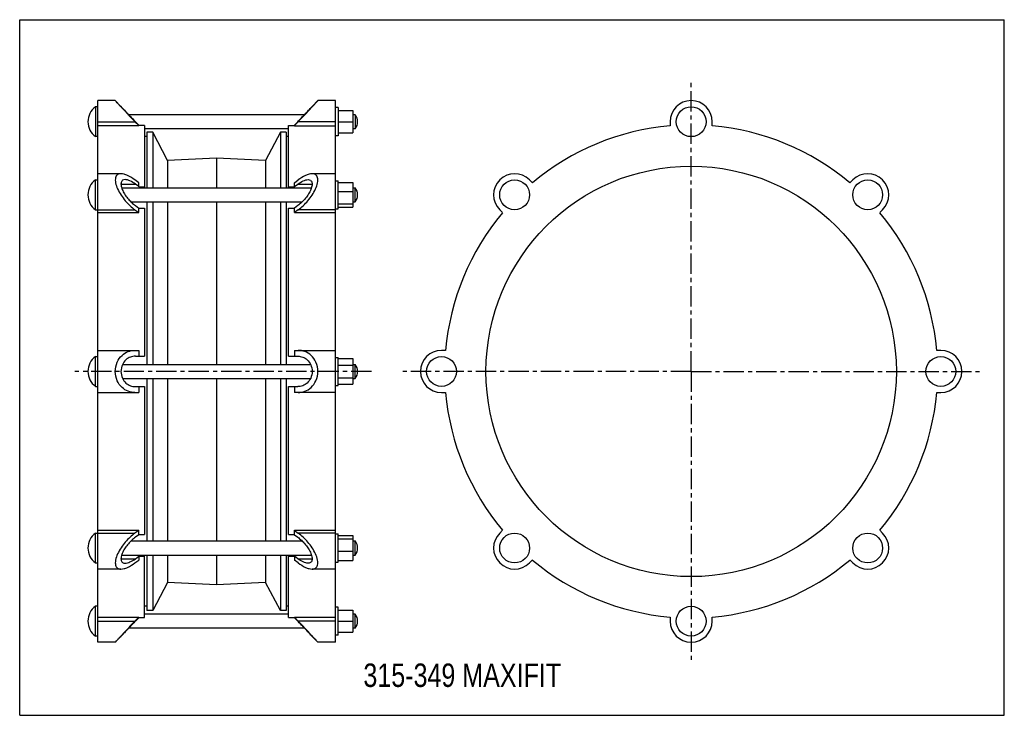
# Model space of a CAD drawing. Header units: millimetres. Extents: x 0 to 841, y 0 to 594.
import ezdxf

# ---------------------------------------------------------------- set-up
doc = ezdxf.new("R2010")
doc.units = ezdxf.units.MM
doc.header["$LTSCALE"] = 46.255
doc.linetypes.add('CENTER', pattern=[0.6, 0.375, -0.075, 0.075, -0.075])
doc.layers.get('0').update_dxf_attribs({"linetype": 'CONTINUOUS'})
doc.layers.add('02___PRT_ALL_AXES', color=7, linetype='CONTINUOUS')
doc.styles.get("Standard").update_dxf_attribs({"font": 'txt', "width": 0.8})

msp = doc.modelspace()

# ---------------------------------------------------------------- linework, layer by layer
at = {"color": 7, "linetype": 'Continuous'}
for p, q in [((0, 0), (0, 594)), ((0, 594), (841, 594)), ((841, 0), (841, 594)), ((66.65, 62.39), (66.65, 524.89)), ((81.65, 524.89), (66.65, 524.89)), ((81.65, 524.89), (86.52, 519.89)), ((249.79, 519.89), (254.65, 524.89)), ((269.65, 524.89), (254.65, 524.89)), ((269.65, 62.4), (269.65, 524.89)), ((86.83, 519.56), (86.52, 519.89)), ((249.79, 519.89), (249.47, 519.56)), ((249.65, 519.75), (249.48, 519.56)), ((249.79, 519.89), (249.75, 519.86)), ((272.15, 516.39), (284.6, 516.39)), ((284.6, 516.39), (284.6, 497.39)), ((66.65, 506.89), (98.43, 506.89)), ((98.43, 506.89), (101.65, 503.57)), ((98.78, 506.89), (101.65, 503.94)), ((237.52, 506.89), (234.65, 503.94)), ((237.87, 506.89), (234.65, 503.57)), ((269.65, 506.89), (237.87, 506.89)), ((272.15, 506.89), (284.6, 506.89)), ((286.65, 512.89), (284.6, 512.89)), ((555.53, 506.89), (555.53, 503.37)), ((591.53, 503.37), (591.53, 506.89)), ((101.65, 503.37), (66.65, 503.37)), ((101.65, 503.94), (101.65, 503.64)), ((106.65, 503.74), (101.65, 503.74)), ((101.65, 503.37), (101.65, 503.57)), ((106.65, 503.74), (106.65, 450.44)), ((229.65, 450.44), (229.65, 503.74)), ((229.65, 503.74), (234.65, 503.74)), ((234.65, 503.94), (234.65, 503.64)), ((234.65, 503.37), (234.65, 503.57)), ((234.65, 503.37), (269.65, 503.37)), ((272.15, 497.39), (284.6, 497.39)), ((286.65, 500.89), (284.6, 500.89)), ((108.65, 494.14), (106.65, 494.14)), ((229.65, 494.14), (227.65, 494.14)), ((86.43, 462.44), (66.65, 462.44)), ((101.65, 454.81), (98.43, 457.16)), ((101.65, 451.4), (101.65, 454.81)), ((234.65, 454.81), (237.87, 457.16)), ((234.65, 451.4), (234.65, 454.81)), ((269.65, 462.44), (249.87, 462.44)), ((437.95, 454.67), (435.46, 457.16)), ((711.59, 457.16), (709.1, 454.67)), ((86.53, 453.63), (98.78, 453.63)), ((101.65, 451.54), (98.78, 453.63)), ((101.65, 451.4), (106.65, 451.4)), ((229.65, 451.4), (234.65, 451.4)), ((234.65, 451.54), (237.52, 453.63)), ((237.52, 453.63), (249.78, 453.63)), ((66.65, 431.71), (98.43, 431.71)), ((66.65, 429.22), (101.65, 429.22)), ((98.43, 431.71), (101.65, 429.36)), ((98.78, 435.24), (101.65, 433.15)), ((101.65, 429.22), (101.65, 433.15)), ((101.65, 433.01), (106.65, 433.01)), ((106.65, 433.01), (106.65, 306.64)), ((229.65, 306.64), (229.65, 433.01)), ((229.65, 433.01), (234.65, 433.01)), ((237.52, 435.24), (234.65, 433.15)), ((234.65, 429.22), (234.65, 433.15)), ((237.87, 431.71), (234.65, 429.36)), ((234.65, 429.22), (269.65, 429.22)), ((269.65, 431.71), (237.87, 431.71)), ((410.01, 431.71), (412.5, 429.22)), ((734.56, 429.22), (737.04, 431.71)), ((66.65, 311.64), (101.65, 311.64)), ((101.65, 311.64), (101.65, 306.64)), ((234.65, 311.64), (269.65, 311.64)), ((234.65, 311.64), (234.65, 306.64)), ((363.8, 311.64), (360.28, 311.64)), ((786.78, 311.64), (783.26, 311.64)), ((98.78, 306.64), (106.65, 306.64)), ((229.65, 306.64), (237.52, 306.64)), ((98.78, 280.64), (106.65, 280.64)), ((101.65, 280.64), (101.65, 275.64)), ((106.65, 280.64), (106.65, 154.28)), ((229.65, 280.64), (237.52, 280.64)), ((229.65, 154.28), (229.65, 280.64)), ((234.65, 280.64), (234.65, 275.64)), ((66.65, 275.64), (101.65, 275.64)), ((269.65, 275.64), (234.65, 275.64)), ((360.28, 275.64), (363.8, 275.64)), ((783.26, 275.64), (786.78, 275.64)), ((66.65, 158.07), (101.65, 158.07)), ((66.65, 155.58), (98.43, 155.58)), ((101.65, 157.93), (98.43, 155.58)), ((101.65, 154.14), (98.78, 152.05)), ((101.65, 154.14), (101.65, 158.07)), ((101.65, 154.28), (106.65, 154.28)), ((229.65, 154.28), (234.65, 154.28)), ((234.65, 158.07), (269.65, 158.07)), ((234.65, 154.14), (234.65, 158.07)), ((234.65, 157.93), (237.87, 155.58)), ((234.65, 154.14), (237.52, 152.05)), ((269.65, 155.58), (237.87, 155.58)), ((412.5, 158.07), (410.01, 155.58)), ((737.04, 155.58), (734.56, 158.07)), ((98.78, 133.66), (101.65, 135.75)), ((101.65, 135.89), (106.65, 135.89)), ((101.65, 135.89), (101.65, 132.48)), ((106.65, 83.55), (106.65, 136.85)), ((229.65, 83.55), (229.65, 136.85)), ((229.65, 135.89), (234.65, 135.89)), ((234.65, 135.89), (234.65, 132.48)), ((237.52, 133.66), (234.65, 135.75)), ((86.53, 133.66), (98.78, 133.66)), ((98.43, 130.13), (101.65, 132.48)), ((237.87, 130.13), (234.65, 132.48)), ((237.52, 133.66), (249.78, 133.66)), ((435.46, 130.13), (437.95, 132.62)), ((709.1, 132.62), (711.59, 130.13)), ((86.43, 124.85), (66.65, 124.85)), ((269.65, 124.85), (249.87, 124.85)), ((108.65, 93.14), (106.65, 93.14)), ((229.65, 93.14), (227.65, 93.14)), ((66.65, 83.92), (101.65, 83.92)), ((66.65, 80.39), (98.43, 80.39)), ((101.65, 83.72), (98.43, 80.39)), ((101.65, 83.35), (98.78, 80.39)), ((101.65, 83.35), (101.65, 83.92)), ((101.65, 83.55), (106.65, 83.55)), ((229.65, 83.55), (234.65, 83.55)), ((234.65, 83.92), (269.65, 83.92)), ((234.65, 83.35), (234.65, 83.92)), ((234.65, 83.72), (237.87, 80.39)), ((234.65, 83.35), (237.52, 80.39)), ((269.65, 80.39), (237.87, 80.39)), ((555.53, 83.92), (555.53, 80.39)), ((591.53, 80.39), (591.53, 83.92)), ((81.65, 62.39), (86.52, 67.39)), ((86.52, 67.39), (86.83, 67.73)), ((249.47, 67.73), (249.79, 67.39)), ((249.48, 67.73), (249.65, 67.54)), ((249.75, 67.43), (249.79, 67.39)), ((249.79, 67.39), (254.65, 62.39)), ((81.65, 62.39), (66.65, 62.39)), ((269.65, 62.39), (254.65, 62.39)), ((0, 0), (841, 0))]:
    msp.add_line(p, q, dxfattribs=at)
for points in [[(86.83, 519.56), (86.65, 519.75), (86.55, 519.86), (86.52, 519.89)], [(86.52, 67.39), (86.55, 67.43), (86.65, 67.54), (86.82, 67.73)]]:
    msp.add_lwpolyline(points, dxfattribs=at)
for centre, radius, start, end in [((573.53, 506.89), 18, 0, 180), ((564.65, 958.1), 648.81, 222.38023, 222.62317), ((543.92, 938.79), 620.48, 222.60758, 224.11248), ((-213.39, 944.25), 628.42, 315.89704, 317.3829), ((527.29, 923.12), 597.38, 223.98541, 224.16672), ((-190.99, 923.12), 597.38, 315.83328, 316.01459), ((573.53, 293.64), 210.5, 94.90539, 130.09461), ((573.53, 293.64), 210.5, 49.90539, 85.09461), ((422.74, 444.44), 18, 45, 225), ((724.32, 444.44), 18, 315, 135), ((573.53, 293.64), 210.5, 139.90539, 175.09461), ((573.53, 293.64), 210.5, 4.90539, 40.09461), ((360.28, 293.64), 18, 90, 270), ((786.78, 293.64), 18, 270, 90), ((573.53, 293.64), 210.5, 184.90539, 220.09461), ((573.53, 293.64), 210.5, 319.90539, 355.09461), ((422.74, 142.85), 18, 135, 315), ((724.32, 142.85), 18, 225, 45), ((573.53, 293.64), 210.5, 229.90539, 265.09461), ((573.53, 293.64), 210.5, 274.90539, 310.09461), ((549.69, -356.95), 628.42, 135.89703, 137.38274), ((527.29, -335.83), 597.38, 135.83328, 136.01458), ((-190.99, -335.83), 597.38, 43.98542, 44.16672), ((-207.61, -351.5), 620.47, 42.60774, 44.11248), ((573.53, 80.39), 18, 180, 360), ((-228.34, -370.81), 648.8, 42.38037, 42.62334)]:
    msp.add_arc(centre, radius, start, end, dxfattribs=at)
for points, knots in [([(85.38, 520.77), (84.88, 521.33), (84.04, 522.25), (82.68, 523.76), (82.32, 524.14), (81.57, 525), (81.65, 524.89)], [0, 0, 0, 0, 0.404633, 0.722729, 0.928467, 1, 1, 1, 1]), ([(254.65, 524.89), (254.79, 525.05), (253.6, 523.72), (253.06, 523.13), (251.04, 520.89), (249.8, 519.54), (249.06, 518.74)], [0, 0, 0, 0, 0.075905, 0.289302, 0.608109, 1, 1, 1, 1]), ([(86.52, 519.89), (86.86, 519.51), (88.1, 518.18), (90.47, 515.61), (93.76, 512.12), (96.19, 509.58), (97.47, 508.25)], [0, 0, 0, 0, 0.097635, 0.340297, 0.655082, 1, 1, 1, 1]), ([(238.83, 508.25), (240.11, 509.58), (242.54, 512.12), (245.84, 515.61), (248.2, 518.18), (249.44, 519.51), (249.79, 519.89)], [0, 0, 0, 0, 0.344918, 0.659703, 0.902365, 1, 1, 1, 1]), ([(86.43, 462.44), (85.91, 462.44), (84.89, 462.33), (83.48, 461.72), (82.39, 460.58), (81.75, 458.96), (81.58, 456.95), (81.98, 453.67), (83.57, 449.26), (86.47, 444.14), (90.07, 439.37), (94.07, 435.19), (96.96, 432.78), (98.43, 431.71)], [0, 0, 0, 0, 0.040009, 0.077102, 0.114569, 0.156852, 0.207356, 0.267, 0.407227, 0.560529, 0.714007, 0.861503, 1, 1, 1, 1]), ([(98.43, 457.16), (96.44, 458.61), (93.44, 460.51), (89.3, 462.09), (87.34, 462.44), (86.43, 462.44)], [0, 0, 0, 0, 0.556399, 0.794188, 1, 1, 1, 1]), ([(90.04, 457.44), (89.3, 457.44), (88.14, 457.2), (87.06, 456.1), (86.59, 454.92), (86.46, 453.46), (86.76, 451.09), (87.94, 447.9), (90.07, 444.21), (92.71, 440.77), (95.62, 437.76), (97.72, 436.02), (98.78, 435.24)], [0, 0, 0, 0, 0.077146, 0.11489, 0.157236, 0.207762, 0.267437, 0.407695, 0.560855, 0.714172, 0.861577, 1, 1, 1, 1]), ([(98.78, 453.63), (97.34, 454.68), (95.15, 456.05), (92.13, 457.19), (90.7, 457.44), (90.04, 457.44)], [0, 0, 0, 0, 0.554956, 0.79303, 1, 1, 1, 1]), ([(246.26, 457.44), (247, 457.44), (248.16, 457.2), (249.24, 456.1), (249.71, 454.92), (249.84, 453.46), (249.54, 451.09), (248.36, 447.9), (246.23, 444.21), (243.59, 440.77), (240.68, 437.76), (238.58, 436.02), (237.52, 435.24)], [0, 0, 0, 0, 0.077146, 0.11489, 0.157236, 0.207762, 0.267437, 0.407695, 0.560855, 0.714172, 0.861577, 1, 1, 1, 1]), ([(237.52, 453.63), (238.96, 454.68), (241.15, 456.05), (244.17, 457.19), (245.6, 457.44), (246.26, 457.44)], [0, 0, 0, 0, 0.554956, 0.79303, 1, 1, 1, 1]), ([(249.87, 462.44), (248.96, 462.44), (247, 462.09), (242.86, 460.51), (239.86, 458.61), (237.87, 457.16)], [0, 0, 0, 0, 0.205812, 0.443601, 1, 1, 1, 1]), ([(237.87, 431.71), (239.34, 432.78), (242.24, 435.19), (246.23, 439.37), (249.84, 444.14), (252.73, 449.26), (254.32, 453.67), (254.72, 456.95), (254.55, 458.96), (253.91, 460.58), (252.82, 461.72), (251.41, 462.33), (250.39, 462.44), (249.87, 462.44)], [0, 0, 0, 0, 0.138497, 0.285993, 0.439471, 0.592773, 0.733, 0.792644, 0.843148, 0.885431, 0.922898, 0.959991, 1, 1, 1, 1]), ([(98.43, 275.64), (96.48, 275.64), (92.42, 276.36), (86.87, 279.81), (82.69, 285.82), (81.1, 293.64), (82.69, 301.47), (86.87, 307.48), (92.42, 310.93), (96.48, 311.64), (98.43, 311.64)], [0, 0, 0, 0, 0.107529, 0.22139, 0.351149, 0.5, 0.648851, 0.77861, 0.892471, 1, 1, 1, 1]), ([(237.87, 275.64), (239.82, 275.64), (243.88, 276.36), (249.43, 279.81), (253.61, 285.82), (255.2, 293.64), (253.61, 301.47), (249.43, 307.48), (243.88, 310.93), (239.82, 311.64), (237.87, 311.64)], [0, 0, 0, 0, 0.107529, 0.22139, 0.351149, 0.5, 0.648851, 0.77861, 0.892471, 1, 1, 1, 1]), ([(98.78, 306.64), (97.36, 306.64), (94.41, 306.13), (90.38, 303.64), (87.29, 299.31), (86.1, 293.64), (87.29, 287.97), (90.38, 283.65), (94.42, 281.16), (97.37, 280.64), (98.78, 280.64)], [0, 0, 0, 0, 0.10762, 0.221741, 0.351482, 0.500106, 0.648653, 0.778321, 0.892401, 1, 1, 1, 1]), ([(237.52, 306.64), (238.94, 306.64), (241.89, 306.13), (245.93, 303.64), (249.01, 299.31), (250.2, 293.64), (249.01, 287.97), (245.92, 283.65), (241.89, 281.16), (238.94, 280.64), (237.52, 280.64)], [0, 0, 0, 0, 0.10762, 0.221741, 0.351482, 0.500106, 0.648653, 0.778321, 0.892401, 1, 1, 1, 1]), ([(98.43, 155.58), (96.96, 154.51), (94.07, 152.1), (90.07, 147.92), (86.47, 143.15), (83.57, 138.03), (81.98, 133.62), (81.58, 130.34), (81.75, 128.33), (82.39, 126.71), (83.48, 125.57), (84.89, 124.96), (85.91, 124.85), (86.43, 124.85)], [0, 0, 0, 0, 0.138497, 0.285993, 0.439471, 0.592773, 0.733, 0.792644, 0.843148, 0.885431, 0.922898, 0.95999, 1, 1, 1, 1]), ([(98.78, 152.05), (97.72, 151.27), (95.62, 149.53), (92.71, 146.52), (90.07, 143.08), (87.94, 139.39), (86.76, 136.2), (86.46, 133.82), (86.59, 132.36), (87.06, 131.19), (88.14, 130.09), (89.3, 129.85), (90.04, 129.85)], [0, 0, 0, 0, 0.138427, 0.285868, 0.439226, 0.592451, 0.73271, 0.792377, 0.842848, 0.885181, 0.922901, 1, 1, 1, 1]), ([(237.52, 152.05), (238.58, 151.27), (240.68, 149.53), (243.59, 146.52), (246.23, 143.08), (248.36, 139.39), (249.54, 136.2), (249.84, 133.82), (249.71, 132.36), (249.24, 131.19), (248.16, 130.09), (247, 129.85), (246.26, 129.85)], [0, 0, 0, 0, 0.138427, 0.285868, 0.439226, 0.592451, 0.73271, 0.792377, 0.842848, 0.885181, 0.922901, 1, 1, 1, 1]), ([(249.87, 124.85), (250.39, 124.85), (251.41, 124.96), (252.82, 125.57), (253.91, 126.71), (254.55, 128.33), (254.72, 130.34), (254.32, 133.62), (252.73, 138.03), (249.84, 143.15), (246.23, 147.92), (242.24, 152.1), (239.34, 154.51), (237.87, 155.58)], [0, 0, 0, 0, 0.04001, 0.077102, 0.114569, 0.156852, 0.207356, 0.267, 0.407227, 0.560529, 0.714007, 0.861503, 1, 1, 1, 1]), ([(86.43, 124.85), (87.34, 124.85), (89.3, 125.2), (93.44, 126.78), (96.44, 128.68), (98.43, 130.13)], [0, 0, 0, 0, 0.205812, 0.443601, 1, 1, 1, 1]), ([(90.04, 129.85), (90.7, 129.85), (92.13, 130.1), (95.15, 131.24), (97.34, 132.61), (98.78, 133.66)], [0, 0, 0, 0, 0.206933, 0.445, 1, 1, 1, 1]), ([(246.26, 129.85), (245.6, 129.85), (244.17, 130.1), (241.15, 131.24), (238.96, 132.61), (237.52, 133.66)], [0, 0, 0, 0, 0.206933, 0.445, 1, 1, 1, 1]), ([(237.87, 130.13), (239.86, 128.68), (242.86, 126.78), (247, 125.2), (248.96, 124.85), (249.87, 124.85)], [0, 0, 0, 0, 0.556399, 0.794188, 1, 1, 1, 1]), ([(97.47, 79.04), (96.19, 77.71), (93.72, 75.13), (90.96, 72.19), (88.72, 69.78), (87.97, 68.98), (86.17, 67.01), (86.52, 67.39)], [0, 0, 0, 0, 0.344918, 0.659702, 0.793944, 0.902365, 1, 1, 1, 1]), ([(249.79, 67.39), (250.13, 67.01), (248.33, 68.98), (247.58, 69.78), (245.35, 72.19), (242.58, 75.13), (240.11, 77.71), (238.83, 79.04)], [0, 0, 0, 0, 0.097635, 0.206056, 0.340298, 0.655082, 1, 1, 1, 1]), ([(81.65, 62.4), (81.79, 62.56), (82.33, 63.14), (83.45, 64.4), (85.18, 66.3), (86.51, 67.75), (87.24, 68.55)], [0, 0, 0, 0, 0.075908, 0.289309, 0.608117, 1, 1, 1, 1]), ([(250.92, 66.52), (251.82, 65.53), (252.98, 64.26), (254.22, 62.87), (254.56, 62.5), (254.65, 62.4)], [0, 0, 0, 0, 0.722722, 0.928464, 1, 1, 1, 1])]:
    msp.add_open_spline(points, degree=3, knots=knots, dxfattribs=at)
at = {"layer": '02___PRT_ALL_AXES', "color": 7, "linetype": 'CENTER'}
for p, q in [((573.53, 293.64), (573.53, 542.64)), ((300.43, 293.64), (47.01, 293.64)), ((573.53, 293.64), (324.53, 293.64)), ((573.53, 293.64), (573.53, 44.65)), ((573.53, 293.64), (822.52, 293.64))]:
    msp.add_line(p, q, dxfattribs=at)
at = {"layer": '02___PRT_ALL_AXES', "color": 7, "linetype": 'Continuous'}
for p, q in [((64.65, 519.64), (64.65, 494.14)), ((66.65, 519.64), (64.65, 519.64)), ((272.15, 518.89), (269.65, 518.89)), ((272.15, 518.89), (272.15, 494.89)), ((243.27, 512.89), (93.03, 512.89)), ((286.65, 512.89), (286.65, 500.89)), ((229.65, 500.89), (106.65, 500.89)), ((108.65, 497.84), (108.65, 450.44)), ((113.65, 497.84), (108.65, 497.84)), ((113.65, 497.84), (113.65, 450.44)), ((126.25, 473.89), (113.65, 497.84)), ((222.65, 497.84), (210.05, 473.89)), ((222.65, 497.84), (222.65, 450.44)), ((227.65, 497.84), (222.65, 497.84)), ((227.65, 497.84), (227.65, 450.44)), ((66.65, 494.14), (64.65, 494.14)), ((272.15, 494.89), (269.65, 494.89)), ((168.15, 475.89), (126.25, 473.89)), ((126.25, 473.89), (126.25, 450.44)), ((168.15, 475.89), (168.15, 450.44)), ((210.05, 473.89), (168.15, 475.89)), ((210.05, 473.89), (210.05, 450.44)), ((64.65, 431.69), (64.65, 457.19)), ((64.65, 457.19), (66.65, 457.19)), ((269.65, 456.44), (272.15, 456.44)), ((272.15, 432.44), (272.15, 456.43)), ((272.15, 455.03), (284.6, 455.03)), ((284.6, 455.03), (284.6, 433.84)), ((87.08, 450.44), (249.22, 450.44)), ((272.15, 447.27), (284.6, 447.27)), ((284.6, 450.44), (286.65, 450.44)), ((286.65, 438.44), (286.65, 450.44)), ((95.02, 438.44), (241.28, 438.44)), ((108.65, 438.44), (108.65, 299.64)), ((113.65, 438.44), (113.65, 299.64)), ((126.25, 438.44), (126.25, 299.64)), ((168.15, 438.44), (168.15, 299.64)), ((210.05, 438.44), (210.05, 299.64)), ((222.65, 438.44), (222.65, 299.64)), ((227.65, 438.44), (227.65, 299.64)), ((284.6, 438.44), (286.65, 438.44)), ((64.65, 431.69), (66.65, 431.69)), ((269.65, 432.44), (272.15, 432.44)), ((272.15, 436.68), (284.6, 436.68)), ((272.15, 433.84), (284.6, 433.84)), ((64.65, 280.89), (64.65, 306.39)), ((64.65, 306.39), (66.65, 306.39)), ((269.65, 305.64), (272.15, 305.64)), ((272.15, 281.64), (272.15, 305.64)), ((272.15, 304.61), (284.6, 304.61)), ((284.6, 304.61), (284.6, 282.68)), ((87.88, 299.64), (248.42, 299.64)), ((272.15, 299.13), (284.6, 299.13)), ((284.6, 299.64), (286.65, 299.64)), ((286.65, 287.64), (286.65, 299.64)), ((87.88, 287.64), (248.43, 287.64)), ((108.65, 287.64), (108.65, 148.85)), ((113.65, 287.64), (113.65, 148.85)), ((126.25, 287.64), (126.25, 148.85)), ((168.15, 287.64), (168.15, 148.85)), ((210.05, 287.64), (210.05, 148.85)), ((222.65, 287.64), (222.65, 148.85)), ((227.65, 287.64), (227.65, 148.85)), ((272.15, 288.16), (284.6, 288.16)), ((284.6, 287.64), (286.65, 287.64)), ((64.65, 280.89), (66.65, 280.89)), ((269.65, 281.64), (272.15, 281.64)), ((272.15, 282.68), (284.6, 282.68)), ((64.65, 155.6), (66.65, 155.6)), ((64.65, 130.1), (64.65, 155.6)), ((269.65, 154.85), (272.15, 154.85)), ((272.15, 130.86), (272.15, 154.85)), ((272.15, 153.45), (284.6, 153.45)), ((284.6, 153.45), (284.6, 132.26)), ((95.02, 148.85), (241.28, 148.85)), ((272.15, 150.61), (284.6, 150.61)), ((284.6, 148.85), (286.65, 148.85)), ((286.65, 136.85), (286.65, 148.85)), ((87.08, 136.85), (249.22, 136.85)), ((108.65, 136.85), (108.65, 89.44)), ((113.65, 136.85), (113.65, 89.44)), ((126.25, 136.85), (126.25, 113.39)), ((168.15, 136.85), (168.15, 111.39)), ((210.05, 136.85), (210.05, 113.39)), ((222.65, 136.85), (222.65, 89.44)), ((227.65, 136.85), (227.65, 89.44)), ((272.15, 140.02), (284.6, 140.02)), ((284.6, 136.85), (286.65, 136.85)), ((64.65, 130.1), (66.65, 130.1)), ((269.65, 130.85), (272.15, 130.85)), ((272.15, 132.26), (284.6, 132.26)), ((126.25, 113.39), (113.65, 89.44)), ((168.15, 111.39), (126.25, 113.39)), ((210.05, 113.39), (168.15, 111.39)), ((222.65, 89.44), (210.05, 113.39)), ((66.65, 93.14), (64.65, 93.14)), ((64.65, 67.64), (64.65, 93.14)), ((229.65, 86.39), (106.65, 86.39)), ((113.65, 89.44), (108.65, 89.44)), ((227.65, 89.44), (222.65, 89.44)), ((272.15, 92.39), (269.65, 92.39)), ((272.15, 68.39), (272.15, 92.39)), ((272.15, 89.89), (284.6, 89.89)), ((284.6, 89.89), (284.6, 70.89)), ((286.65, 86.39), (284.6, 86.39)), ((286.65, 74.39), (286.65, 86.39)), ((272.15, 80.39), (284.6, 80.39)), ((66.65, 67.64), (64.65, 67.64)), ((243.27, 74.39), (93.03, 74.39)), ((272.15, 68.39), (269.65, 68.39)), ((272.15, 70.89), (284.6, 70.89)), ((286.65, 74.39), (284.6, 74.39))]:
    msp.add_line(p, q, dxfattribs=at)
for centre, radius in [((573.53, 506.89), 12.75), ((573.53, 293.64), 175.25), ((422.74, 444.44), 12.75), ((724.32, 444.44), 12.75), ((360.28, 293.64), 12.75), ((786.78, 293.64), 12.75), ((422.74, 142.85), 12.75), ((724.32, 142.85), 12.75), ((573.53, 80.39), 12.75)]:
    msp.add_circle(centre, radius, dxfattribs=at)
for centre, radius, start, end in [((74.32, 506.89), 16, 127.16729, 232.83271), ((278.65, 506.89), 10, 323.1301, 36.8699), ((74.32, 444.44), 16, 127.16729, 232.83271), ((278.65, 444.44), 10, 323.1301, 36.8699), ((74.32, 293.64), 16, 127.16729, 232.83271), ((278.65, 293.64), 10, 323.1301, 36.8699), ((74.32, 142.85), 16, 127.16729, 232.83271), ((278.65, 142.85), 10, 323.1301, 36.8699), ((74.32, 80.39), 16, 127.16729, 232.83271), ((278.65, 80.39), 10, 323.1301, 36.8699)]:
    msp.add_arc(centre, radius, start, end, dxfattribs=at)

# ---------------------------------------------------------------- texts
at = {"color": 2, "linetype": 'Continuous', "insert": (293.58, 44.23), "char_height": 20, "width": 240, "attachment_point": 1, "line_spacing_factor": 0.9}
msp.add_mtext('315-349 MAXIFIT', dxfattribs=at)

doc.saveas('drawing.dxf')
